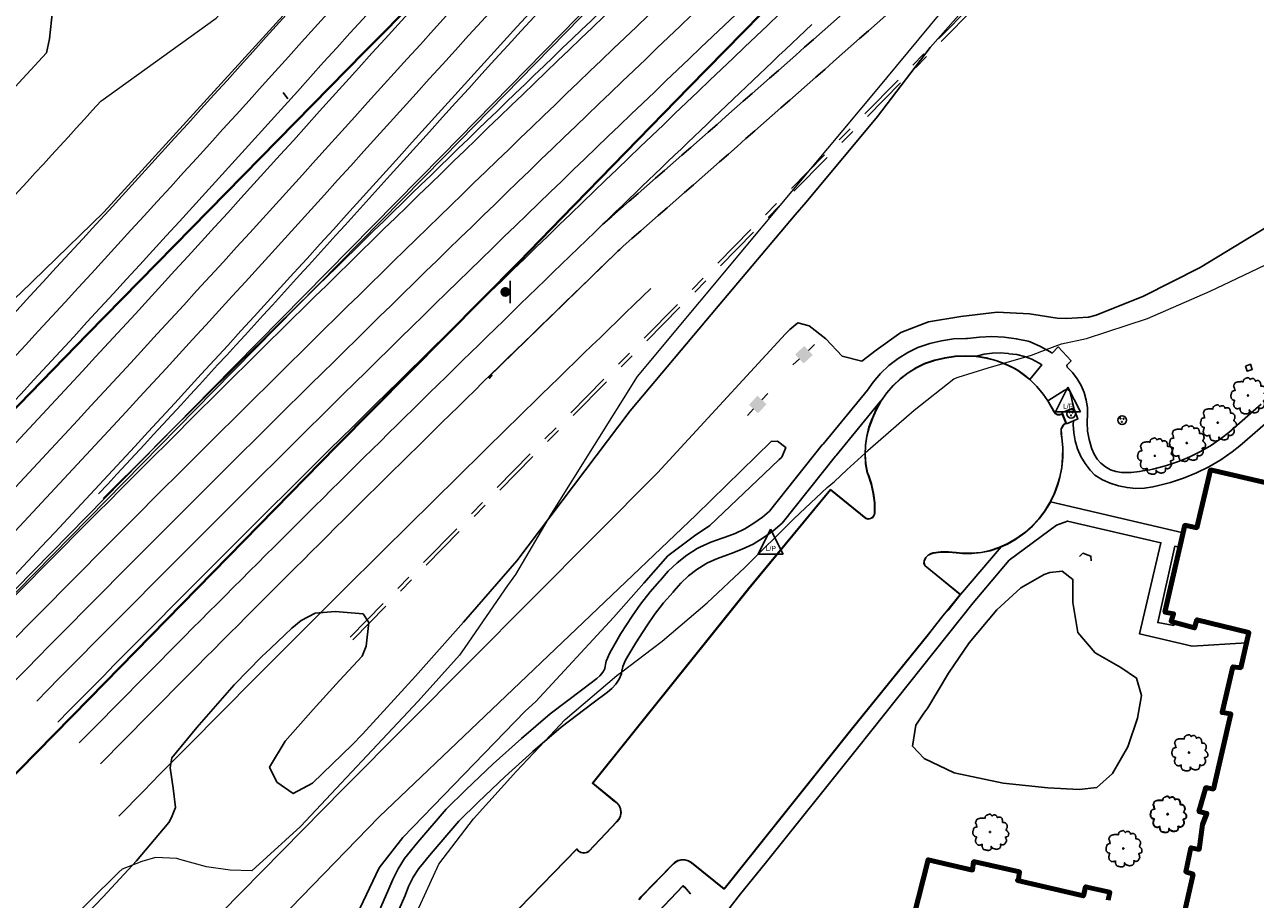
# Model space of a CAD drawing. Extents: x 817093 to 1967201, y 332401 to 800054.
# Tile 3 of 256: x 1960295 to 1960791, y 796714 to 797066. Entities that reach past the tile are written whole.
import ezdxf
from ezdxf.enums import TextEntityAlignment as Align

# ---------------------------------------------------------------- set-up
doc = ezdxf.new("R2010")
doc.units = 0
doc.header["$MEASUREMENT"] = 0
for name, pattern in [('DGN Style 3', [29.548174, 21.105839, -8.442336]), ('DGN Style 7', [42.211678, 18.995255, -8.442336, 6.331752, -8.442336]), ('TREE LINE', [22.253, -11.1265, -11.1265])]:
    doc.linetypes.add(name, pattern=pattern)
doc.layers.get('0').update_dxf_attribs({"lineweight": 120})
for name, color, linetype, lineweight in [('RD_DTM_Obscure', 171, 'Continuous', 0), ('RD_EX_Bldg', 40, 'Continuous', 80), ('RD_EX_BldgApp', 40, 'Continuous', 30), ('RD_EX_Conc', 11, 'Continuous', 30), ('RD_EX_DR_Inlet', 141, 'Continuous', 30), ('RD_EX_Road', 8, 'Continuous', 40), ('RD_EX_UT', 12, 'Continuous', 30), ('RD_EX_VEG', 102, 'Continuous', 30), ('RD_PD_Clearing_Grubbing', 113, 'CLEARGRUB', 13), ('RD_PD_Final_LnLine', 113, 'DGN Style 3', 80), ('RD_PD_Final_TrvlWay', 113, 'Continuous', 80), ('RD_PD_GR', 9, 'Continuous', 30), ('RD_PD_MedBWall', 51, 'Continuous', 13), ('RD_PD_PaveShd', 251, 'Continuous', 53), ('RD_PD_WallFill', 81, 'Continuous', 30)]:
    doc.layers.add(name, color=color, linetype=linetype, lineweight=lineweight)
doc.styles.add('Style-arial', font='arial.shx')
doc.styles.add('Style-font023', font='font023.shx')
doc.linetypes.add('CLEARGRUB', pattern='A,30,-7.5,["C/G",Style-arial,S=5,R=0,X=-5.93628,Y=-2.375651],-7.5,30', length=75)

# ---------------------------------------------------------------- blocks, each defined once
blk = doc.blocks.new('T1')
at = {"layer": 'RD_EX_VEG', "color": 102, "lineweight": 30}
for centre, radius in [((0, 0), 0.25), ((-0.01, -0.02), 0.0001)]:
    blk.add_circle(centre, radius, dxfattribs=at)
blk.add_open_spline([(0.13, 7.17), (0.03, 7.2), (-0.07, 7.21), (-0.17, 7.19), (-0.28, 7.17), (-0.39, 7.13), (-0.49, 7.09), (-0.58, 7.06), (-0.66, 7.02), (-0.74, 6.99), (-0.82, 6.96), (-0.89, 6.94), (-0.97, 6.92), (-1.04, 6.89), (-1.12, 6.85), (-1.19, 6.82), (-1.3, 6.77), (-1.39, 6.71), (-1.49, 6.64), (-1.58, 6.59), (-1.65, 6.52), (-1.72, 6.44), (-1.78, 6.37), (-1.82, 6.28), (-1.84, 6.19), (-1.86, 6.12), (-1.88, 6.04), (-1.89, 5.97), (-1.91, 5.88), (-1.93, 5.78), (-1.94, 5.69), (-1.95, 5.64), (-1.89, 5.57), (-1.94, 5.52), (-1.98, 5.48), (-2.03, 5.49), (-2.07, 5.49), (-2.12, 5.5), (-2.17, 5.51), (-2.22, 5.52), (-2.3, 5.54), (-2.38, 5.59), (-2.47, 5.59), (-2.55, 5.59), (-2.63, 5.59), (-2.72, 5.59), (-2.8, 5.59), (-2.88, 5.59), (-2.97, 5.59), (-3.08, 5.59), (-3.2, 5.57), (-3.32, 5.57), (-3.43, 5.56), (-3.55, 5.58), (-3.67, 5.57), (-3.76, 5.56), (-3.85, 5.53), (-3.94, 5.52), (-4.05, 5.5), (-4.16, 5.49), (-4.27, 5.47), (-4.39, 5.44), (-4.52, 5.39), (-4.64, 5.34), (-4.76, 5.3), (-4.87, 5.26), (-4.99, 5.22), (-5.11, 5.17), (-5.21, 5.08), (-5.29, 4.97), (-5.4, 4.82), (-5.47, 4.66), (-5.54, 4.49), (-5.59, 4.38), (-5.62, 4.26), (-5.67, 4.14), (-5.7, 4.06), (-5.81, 3.98), (-5.82, 3.89), (-5.82, 3.75), (-5.73, 3.59), (-5.67, 3.44), (-5.61, 3.32), (-5.52, 3.22), (-5.49, 3.09), (-5.48, 3.03), (-5.48, 2.96), (-5.47, 2.89), (-5.44, 2.75), (-5.43, 2.61), (-5.39, 2.47), (-5.37, 2.39), (-5.33, 2.32), (-5.29, 2.24), (-5.26, 2.17), (-5.12, 2.1), (-5.17, 2.04), (-5.18, 2.03), (-5.21, 2.02), (-5.24, 2.02), (-5.37, 2), (-5.49, 2), (-5.62, 1.97), (-5.72, 1.94), (-5.82, 1.91), (-5.92, 1.87), (-6.07, 1.81), (-6.2, 1.73), (-6.34, 1.64), (-6.43, 1.59), (-6.51, 1.52), (-6.57, 1.42), (-6.62, 1.32), (-6.65, 1.21), (-6.67, 1.09), (-6.69, 0.98), (-6.66, 0.86), (-6.69, 0.74), (-6.71, 0.67), (-6.77, 0.62), (-6.79, 0.55), (-6.82, 0.45), (-6.84, 0.36), (-6.86, 0.27), (-6.87, 0.25), (-6.88, 0.22), (-6.89, 0.2), (-6.92, 0.09), (-6.94, -0.02), (-6.94, -0.13), (-6.93, -0.28), (-6.86, -0.43), (-6.84, -0.58), (-6.82, -0.69), (-6.85, -0.81), (-6.81, -0.93), (-6.79, -1.01), (-6.74, -1.09), (-6.69, -1.15), (-6.64, -1.22), (-6.59, -1.27), (-6.54, -1.33), (-6.48, -1.41), (-6.44, -1.5), (-6.37, -1.58), (-6.26, -1.69), (-6.11, -1.75), (-5.97, -1.8), (-5.86, -1.84), (-5.75, -1.87), (-5.64, -1.9), (-5.58, -1.92), (-5.49, -1.88), (-5.44, -1.93), (-5.3, -2.06), (-5.59, -2.25), (-5.62, -2.43), (-5.63, -2.54), (-5.64, -2.66), (-5.67, -2.78), (-5.69, -2.91), (-5.77, -3.04), (-5.79, -3.18), (-5.79, -3.2), (-5.79, -3.23), (-5.79, -3.25), (-5.8, -3.41), (-5.85, -3.57), (-5.84, -3.73), (-5.83, -3.85), (-5.73, -3.94), (-5.69, -4.05), (-5.65, -4.17), (-5.68, -4.32), (-5.62, -4.43), (-5.57, -4.51), (-5.5, -4.58), (-5.44, -4.65), (-5.35, -4.76), (-5.26, -4.86), (-5.17, -4.95), (-5.07, -5.05), (-4.97, -5.12), (-4.84, -5.18), (-4.68, -5.26), (-4.51, -5.29), (-4.34, -5.3), (-4.21, -5.31), (-4.07, -5.32), (-3.94, -5.28), (-3.75, -5.22), (-3.56, -5.16), (-3.37, -5.1), (-3.28, -5.08), (-3.2, -5.02), (-3.12, -5.03), (-3.06, -5.03), (-3.14, -5.14), (-3.14, -5.2), (-3.13, -5.33), (-3.12, -5.45), (-3.12, -5.58), (-3.11, -5.72), (-3.14, -5.86), (-3.12, -6), (-3.09, -6.12), (-3.01, -6.22), (-2.97, -6.33), (-2.93, -6.42), (-2.9, -6.51), (-2.87, -6.6), (-2.83, -6.69), (-2.78, -6.77), (-2.72, -6.85), (-2.63, -6.96), (-2.52, -7.04), (-2.39, -7.08), (-2.26, -7.12), (-2.12, -7.11), (-1.99, -7.15), (-1.85, -7.19), (-1.71, -7.27), (-1.57, -7.3), (-1.42, -7.34), (-1.27, -7.36), (-1.12, -7.38), (-0.95, -7.4), (-0.78, -7.41), (-0.62, -7.4), (-0.41, -7.39), (-0.22, -7.32), (-0.02, -7.25), (0.08, -7.22), (0.19, -7.21), (0.26, -7.13), (0.3, -7.07), (0.32, -7.01), (0.36, -6.95), (0.43, -6.83), (0.5, -6.71), (0.56, -6.58), (0.59, -6.51), (0.51, -6.43), (0.51, -6.35), (0.49, -6.16), (0.45, -5.78), (0.53, -5.75), (0.56, -5.74), (0.6, -5.87), (0.63, -5.93), (0.69, -6.04), (0.72, -6.17), (0.81, -6.28), (0.93, -6.44), (1.13, -6.49), (1.31, -6.58), (1.44, -6.64), (1.57, -6.7), (1.71, -6.75), (1.86, -6.81), (2.02, -6.85), (2.18, -6.9), (2.28, -6.93), (2.38, -6.98), (2.48, -6.98), (2.64, -6.98), (2.8, -6.93), (2.96, -6.9), (3.08, -6.88), (3.21, -6.85), (3.33, -6.83), (3.46, -6.8), (3.58, -6.76), (3.71, -6.7), (3.83, -6.64), (3.92, -6.53), (4.01, -6.43), (4.08, -6.34), (4.16, -6.26), (4.18, -6.15), (4.2, -6.06), (4.21, -5.97), (4.23, -5.88), (4.25, -5.75), (4.28, -5.63), (4.31, -5.5), (4.32, -5.44), (4.35, -5.39), (4.36, -5.33), (4.36, -5.27), (4.3, -5.21), (4.28, -5.15), (4.25, -5.07), (4.16, -4.92), (4.23, -4.9), (4.25, -4.9), (4.28, -4.92), (4.31, -4.93), (4.36, -4.94), (4.42, -4.96), (4.48, -4.98), (4.58, -5.01), (4.66, -5.06), (4.75, -5.1), (4.83, -5.13), (4.9, -5.16), (4.98, -5.18), (5.08, -5.2), (5.2, -5.18), (5.3, -5.15), (5.4, -5.13), (5.49, -5.09), (5.58, -5.05), (5.74, -4.98), (5.91, -4.92), (6.03, -4.78), (6.15, -4.63), (6.21, -4.46), (6.3, -4.3), (6.39, -4.17), (6.49, -4.06), (6.58, -3.9), (6.64, -3.8), (6.66, -3.69), (6.65, -3.58), (6.65, -3.5), (6.62, -3.43), (6.6, -3.35), (6.58, -3.19), (6.63, -3.02), (6.58, -2.85), (6.55, -2.75), (6.42, -2.7), (6.38, -2.6), (6.36, -2.56), (6.34, -2.52), (6.33, -2.48), (6.28, -2.35), (6.19, -2.21), (6.23, -2.08), (6.24, -2.05), (6.27, -2.04), (6.3, -2.03), (6.4, -2), (6.49, -2.01), (6.58, -1.98), (6.7, -1.94), (6.83, -1.9), (6.95, -1.85), (7.05, -1.82), (7.14, -1.78), (7.23, -1.73), (7.31, -1.69), (7.39, -1.64), (7.45, -1.55), (7.51, -1.48), (7.53, -1.41), (7.53, -1.33), (7.53, -1.2), (7.5, -1.06), (7.5, -0.93), (7.51, -0.8), (7.59, -0.66), (7.55, -0.53), (7.54, -0.47), (7.51, -0.43), (7.48, -0.38), (7.45, -0.33), (7.41, -0.28), (7.38, -0.23), (7.34, -0.17), (7.34, -0.09), (7.3, -0.03), (7.26, 0.03), (7.2, 0.06), (7.15, 0.12), (7.12, 0.17), (7.09, 0.23), (7.05, 0.27), (7.02, 0.31), (6.99, 0.34), (6.95, 0.37), (6.91, 0.42), (6.87, 0.47), (6.83, 0.52), (6.78, 0.57), (6.71, 0.61), (6.65, 0.65), (6.61, 0.67), (6.55, 0.66), (6.5, 0.7), (6.46, 0.73), (6.43, 0.8), (6.45, 0.84), (6.49, 0.91), (6.56, 0.97), (6.6, 1.04), (6.62, 1.08), (6.64, 1.11), (6.65, 1.14), (6.68, 1.22), (6.66, 1.3), (6.68, 1.37), (6.72, 1.5), (6.87, 1.58), (6.9, 1.72), (6.94, 1.85), (6.97, 1.99), (6.95, 2.12), (6.94, 2.26), (6.92, 2.4), (6.9, 2.54), (6.89, 2.64), (6.88, 2.73), (6.85, 2.82), (6.83, 2.92), (6.77, 3.01), (6.7, 3.09), (6.64, 3.18), (6.57, 3.26), (6.5, 3.34), (6.46, 3.4), (6.43, 3.46), (6.38, 3.52), (6.33, 3.57), (6.27, 3.61), (6.2, 3.64), (6.1, 3.7), (5.99, 3.74), (5.88, 3.77), (5.8, 3.79), (5.71, 3.81), (5.63, 3.82), (5.51, 3.83), (5.4, 3.81), (5.28, 3.82), (5.21, 3.82), (5.14, 3.82), (5.08, 3.87), (5.06, 3.88), (5.1, 3.9), (5.1, 3.92), (5.1, 3.97), (5.1, 4.02), (5.1, 4.07), (5.1, 4.16), (5.1, 4.25), (5.1, 4.34), (5.1, 4.5), (5.06, 4.64), (5.03, 4.79), (4.99, 4.96), (4.92, 5.12), (4.88, 5.29), (4.88, 5.3), (4.88, 5.31), (4.88, 5.32), (4.87, 5.41), (4.84, 5.49), (4.78, 5.57), (4.71, 5.65), (4.64, 5.72), (4.56, 5.77), (4.5, 5.8), (4.44, 5.83), (4.38, 5.87), (4.31, 5.91), (4.26, 5.96), (4.18, 5.99), (4.1, 6.03), (4.01, 6.02), (3.93, 6.02), (3.83, 6.02), (3.73, 6.02), (3.63, 6.02), (3.54, 6.01), (3.45, 6), (3.36, 5.97), (3.28, 5.94), (3.22, 5.9), (3.16, 5.87), (3.09, 5.83), (3.03, 5.71), (2.98, 5.74), (2.94, 5.77), (2.92, 5.84), (2.91, 5.89), (2.87, 5.99), (2.84, 6.09), (2.81, 6.19), (2.79, 6.24), (2.77, 6.29), (2.76, 6.34), (2.73, 6.42), (2.66, 6.46), (2.61, 6.52), (2.53, 6.59), (2.47, 6.66), (2.38, 6.72), (2.24, 6.81), (2.08, 6.83), (1.93, 6.84), (1.73, 6.86), (1.51, 6.85), (1.31, 6.77), (1.19, 6.72), (1.1, 6.64), (1.01, 6.57), (0.95, 6.52), (0.9, 6.39), (0.86, 6.39), (0.83, 6.39), (0.83, 6.48), (0.81, 6.52), (0.75, 6.59), (0.66, 6.64), (0.61, 6.72), (0.57, 6.77), (0.56, 6.85), (0.51, 6.89), (0.45, 6.94), (0.39, 6.98), (0.33, 7.02), (0.28, 7.05), (0.23, 7.09), (0.18, 7.12), (0.15, 7.14), (0.12, 7.15), (0.08, 7.17)], degree=3, knots=[0, 0, 0, 0, 0.004602, 0.004602, 0.004602, 0.0098, 0.0098, 0.0098, 0.013917, 0.013917, 0.013917, 0.017544, 0.017544, 0.017544, 0.021308, 0.021308, 0.021308, 0.026617, 0.026617, 0.026617, 0.031221, 0.031221, 0.031221, 0.035494, 0.035494, 0.035494, 0.039018, 0.039018, 0.039018, 0.04329, 0.04329, 0.04329, 0.045967, 0.045967, 0.045967, 0.047915, 0.047915, 0.047915, 0.050241, 0.050241, 0.050241, 0.054231, 0.054231, 0.054231, 0.058053, 0.058053, 0.058053, 0.061876, 0.061876, 0.061876, 0.06724, 0.06724, 0.06724, 0.072591, 0.072591, 0.072591, 0.076864, 0.076864, 0.076864, 0.081892, 0.081892, 0.081892, 0.087935, 0.087935, 0.087935, 0.093617, 0.093617, 0.093617, 0.099587, 0.099587, 0.099587, 0.107793, 0.107793, 0.107793, 0.113475, 0.113475, 0.113475, 0.117933, 0.117933, 0.117933, 0.125184, 0.125184, 0.125184, 0.131168, 0.131168, 0.131168, 0.13425, 0.13425, 0.13425, 0.140847, 0.140847, 0.140847, 0.144612, 0.144612, 0.144612, 0.148218, 0.148218, 0.148218, 0.149426, 0.149426, 0.149426, 0.155211, 0.155211, 0.155211, 0.160045, 0.160045, 0.160045, 0.167398, 0.167398, 0.167398, 0.172263, 0.172263, 0.172263, 0.177462, 0.177462, 0.177462, 0.182827, 0.182827, 0.182827, 0.186244, 0.186244, 0.186244, 0.190603, 0.190603, 0.190603, 0.191812, 0.191812, 0.191812, 0.196839, 0.196839, 0.196839, 0.203887, 0.203887, 0.203887, 0.209251, 0.209251, 0.209251, 0.213186, 0.213186, 0.213186, 0.216709, 0.216709, 0.216709, 0.221375, 0.221375, 0.221375, 0.228392, 0.228392, 0.228392, 0.23359, 0.23359, 0.23359, 0.236672, 0.236672, 0.236672, 0.244771, 0.244771, 0.244771, 0.250176, 0.250176, 0.250176, 0.256583, 0.256583, 0.256583, 0.257729, 0.257729, 0.257729, 0.265032, 0.265032, 0.265032, 0.270505, 0.270505, 0.270505, 0.27635, 0.27635, 0.27635, 0.280708, 0.280708, 0.280708, 0.286931, 0.286931, 0.286931, 0.292974, 0.292974, 0.292974, 0.300854, 0.300854, 0.300854, 0.306982, 0.306982, 0.306982, 0.316171, 0.316171, 0.316171, 0.32016, 0.32016, 0.32016, 0.322863, 0.322863, 0.322863, 0.32861, 0.32861, 0.32861, 0.335107, 0.335107, 0.335107, 0.340579, 0.340579, 0.340579, 0.345053, 0.345053, 0.345053, 0.349511, 0.349511, 0.349511, 0.355554, 0.355554, 0.355554, 0.361775, 0.361775, 0.361775, 0.368666, 0.368666, 0.368666, 0.375641, 0.375641, 0.375641, 0.383294, 0.383294, 0.383294, 0.39275, 0.39275, 0.39275, 0.397368, 0.397368, 0.397368, 0.40045, 0.40045, 0.40045, 0.406947, 0.406947, 0.406947, 0.410472, 0.410472, 0.410472, 0.419653, 0.419653, 0.419653, 0.422735, 0.422735, 0.422735, 0.428718, 0.428718, 0.428718, 0.437632, 0.437632, 0.437632, 0.444307, 0.444307, 0.444307, 0.451922, 0.451922, 0.451922, 0.456651, 0.456651, 0.456651, 0.464002, 0.464002, 0.464002, 0.46985, 0.46985, 0.46985, 0.475892, 0.475892, 0.475892, 0.482114, 0.482114, 0.482114, 0.487098, 0.487098, 0.487098, 0.491371, 0.491371, 0.491371, 0.497217, 0.497217, 0.497217, 0.5, 0.5, 0.5, 0.504396, 0.504396, 0.504396, 0.510281, 0.510281, 0.510281, 0.512105, 0.512105, 0.512105, 0.516306, 0.516306, 0.516306, 0.52328, 0.52328, 0.52328, 0.528756, 0.528756, 0.528756, 0.53628, 0.53628, 0.53628, 0.543035, 0.543035, 0.543035, 0.555209, 0.555209, 0.555209, 0.56788, 0.56788, 0.56788, 0.579085, 0.579085, 0.579085, 0.586784, 0.586784, 0.586784, 0.592106, 0.592106, 0.592106, 0.603662, 0.603662, 0.603662, 0.611054, 0.611054, 0.611054, 0.614161, 0.614161, 0.614161, 0.623679, 0.623679, 0.623679, 0.625761, 0.625761, 0.625761, 0.632213, 0.632213, 0.632213, 0.641338, 0.641338, 0.641338, 0.648312, 0.648312, 0.648312, 0.654893, 0.654893, 0.654893, 0.660368, 0.660368, 0.660368, 0.669619, 0.669619, 0.669619, 0.678925, 0.678925, 0.678925, 0.682797, 0.682797, 0.682797, 0.686957, 0.686957, 0.686957, 0.69189, 0.69189, 0.69189, 0.696786, 0.696786, 0.696786, 0.700948, 0.700948, 0.700948, 0.704213, 0.704213, 0.704213, 0.708721, 0.708721, 0.708721, 0.713685, 0.713685, 0.713685, 0.717335, 0.717335, 0.717335, 0.720985, 0.720985, 0.720985, 0.726756, 0.726756, 0.726756, 0.729337, 0.729337, 0.729337, 0.734563, 0.734563, 0.734563, 0.744169, 0.744169, 0.744169, 0.753475, 0.753475, 0.753475, 0.763354, 0.763354, 0.763354, 0.769808, 0.769808, 0.769808, 0.777039, 0.777039, 0.777039, 0.784429, 0.784429, 0.784429, 0.789394, 0.789394, 0.789394, 0.794359, 0.794359, 0.794359, 0.802397, 0.802397, 0.802397, 0.808283, 0.808283, 0.808283, 0.816362, 0.816362, 0.816362, 0.821122, 0.821122, 0.821122, 0.822413, 0.822413, 0.822413, 0.825875, 0.825875, 0.825875, 0.832224, 0.832224, 0.832224, 0.842755, 0.842755, 0.842755, 0.854807, 0.854807, 0.854807, 0.855384, 0.855384, 0.855384, 0.861599, 0.861599, 0.861599, 0.868548, 0.868548, 0.868548, 0.8732, 0.8732, 0.8732, 0.878646, 0.878646, 0.878646, 0.884446, 0.884446, 0.884446, 0.891371, 0.891371, 0.891371, 0.897824, 0.897824, 0.897824, 0.902987, 0.902987, 0.902987, 0.907951, 0.907951, 0.907951, 0.911823, 0.911823, 0.911823, 0.919124, 0.919124, 0.919124, 0.922773, 0.922773, 0.922773, 0.928094, 0.928094, 0.928094, 0.935042, 0.935042, 0.935042, 0.945826, 0.945826, 0.945826, 0.960357, 0.960357, 0.960357, 0.968681, 0.968681, 0.968681, 0.974002, 0.974002, 0.974002, 0.977108, 0.977108, 0.977108, 0.983639, 0.983639, 0.983639, 0.988292, 0.988292, 0.988292, 0.993257, 0.993257, 0.993257, 0.997418, 0.997418, 0.997418, 1, 1, 1, 1], dxfattribs=at)
blk = doc.blocks.new('MH_1')
at = {"layer": 'RD_EX_DR_Inlet', "color": 141, "lineweight": 30}
for centre, radius in [((0, 0), 1.75), ((-0.66, 0.63), 0.175), ((0.56, 0.56), 0.175), ((-0.09, -0.66), 0.175)]:
    blk.add_circle(centre, radius, dxfattribs=at)
blk = doc.blocks.new('LP')
at = {"layer": 'RD_EX_UT', "color": 12, "lineweight": 30}
for p, q in [((-5, -3.72), (0, 6.28)), ((0, 6.28), (5, -3.72)), ((-5, -3.72), (5, -3.72))]:
    blk.add_line(p, q, dxfattribs=at)
at = {"layer": 'RD_EX_UT', "color": 12, "lineweight": 30, "style": 'Style-font023'}
blk.add_text('L/P', height=2, dxfattribs=at).set_placement((0.07, -2.44), align=Align.CENTER)
blk = doc.blocks.new('PP')
at = {"layer": 'RD_EX_UT', "color": 12, "lineweight": 30}
for p, q in [((-5.94, -0.05), (-2.47, -0.05)), ((2.42, -0.05), (6.06, -0.05))]:
    blk.add_line(p, q, dxfattribs=at)
at = {"layer": 'RD_EX_UT', "color": 12, "lineweight": 30, "extrusion": (0, 0, -1)}
blk.add_solid([(-2.49, 2.51), (2.51, 2.51), (-2.49, -2.49), (2.51, -2.49)], dxfattribs=at)
blk = doc.blocks.new('CULVR')
at = {"color": 141, "linetype": 'Continuous', "lineweight": 30, "flags": 128}
blk.add_lwpolyline([(0.67, 1), (0, 0.67), (0, -0.67), (0.67, -1)], dxfattribs=at)
blk = doc.blocks.new('SIGN')
at = {"layer": 'RD_EX_BldgApp', "lineweight": 30}
h = blk.add_hatch(color=40, dxfattribs=at)
edge = h.paths.add_edge_path()
edge.add_arc((0, 0), 2, 0, 360)
at = {"layer": 'RD_EX_BldgApp', "color": 40, "lineweight": 30}
blk.add_line((-4.52, -2.02), (4.48, -2.02), dxfattribs=at)
blk = doc.blocks.new('Guardrail_MT3_Leading')
at = {"layer": 'RD_PD_GR', "linetype": 'Continuous'}
blk.add_line((0, 0), (71.97, 2), dxfattribs=at)
blk.add_solid([(69.95, 2.69), (69.97, 1.94), (71.94, 3), (71.97, 2)], dxfattribs=at)

msp = doc.modelspace()

# ---------------------------------------------------------------- linework, layer by layer
at = {"layer": 'RD_DTM_Obscure', "color": 171, "linetype": 'Continuous', "lineweight": 0, "flags": 128}
for points in [[(1961054.33, 797265.448), (1961032.826, 797289.241), (1961006.968, 797309.608), (1960980.788, 797325.069), (1960968.337, 797332.391), (1960962.337, 797334.468), (1960955.891, 797332.587), (1960951.66, 797331.352), (1960926.59, 797309.826), (1960892.359, 797273.873), (1960884.396, 797265.332), (1960858.009, 797244.469), (1960791.301, 797189.846), (1960744.015, 797150.408), (1960708.897, 797117.12), (1960686.91, 797096.551), (1960668.258, 797076.256), (1960637.622, 797039.234), (1960592.395, 796985.149), (1960541.766, 796924.618)], [(1960453.334, 796709.181), (1960462.021, 796728.282), (1960475.976, 796746.59), (1960493.267, 796765.7), (1960504.658, 796777.759), (1960512.871, 796786.454), (1960533.69, 796804.243), (1960535.608, 796805.704), (1960547.948, 796815.102), (1960551.844, 796818.069), (1960569.971, 796833.525), (1960585.141, 796847.64), (1960604.952, 796867.442), (1960618.24, 796879.921), (1960621.219, 796882.286), (1960626.25, 796886.954), (1960633.537, 796893.703), (1960633.641, 796893.799), (1960635.72, 796895.724), (1960653.248, 796910.971), (1960669.32, 796923.615), (1960670.989, 796924.263), (1960683.106, 796928.112), (1960689.188, 796929.848), (1960689.351, 796929.895), (1960698.219, 796932.426), (1960700.562, 796933.095), (1960706.493, 796935.377), (1960712.639, 796937.742), (1960722.647, 796939.852), (1960747.264, 796947.875), (1960772.493, 796958.852), (1960783.175, 796963.954), (1960803.184, 796973.511)], [(1960541.766, 796924.618), (1960507.23, 796869.297), (1960492.787, 796844.816), (1960489.586, 796840.381), (1960472.416, 796815.489), (1960470.247, 796812.423), (1960453.656, 796793.872), (1960406.336, 796743.377), (1960386.746, 796725.567), (1960378.048, 796725.868), (1960368.477, 796727.169), (1960357.75, 796730.2), (1960356.613, 796730.521), (1960347.978, 796730.931), (1960342.449, 796729.326), (1960334.588, 796726.272), (1960333.16, 796725.095), (1960296.895, 796689.087)]]:
    msp.add_lwpolyline(points, dxfattribs=at)
at = {"layer": 'RD_EX_Bldg', "color": 40, "linetype": 'Continuous', "lineweight": 80, "flags": 128}
for points in [[(1960800.921, 796880.411), (1960772.502, 796886.952), (1960767.002, 796863.705), (1960762.234, 796864.671), (1960754.192, 796829.668), (1960757.728, 796829.078), (1960756.703, 796825.973), (1960766.147, 796823.387), (1960767.117, 796826.658), (1960788.055, 796821.47), (1960784.74, 796807.327), (1960781.621, 796807.738), (1960777.262, 796789.288), (1960780.766, 796788.768), (1960773.74, 796758.48), (1960770.638, 796759.107), (1960767.922, 796749.426), (1960771.141, 796748.691), (1960769.329, 796744.222), (1960768.039, 796734.228), (1960764.687, 796734.873), (1960762.587, 796725.23), (1960765.555, 796724.279), (1960761.606, 796706.611)], [(1960731.426, 796713.754), (1960732.117, 796716.966), (1960722.306, 796719.21), (1960721.407, 796715.521), (1960694.879, 796721.714), (1960695.28, 796722.236), (1960695.761, 796725.153), (1960677.234, 796729.29), (1960676.796, 796725.913), (1960658.918, 796730.034), (1960653.056, 796706.819)]]:
    msp.add_lwpolyline(points, dxfattribs=at)
at = {"layer": 'RD_EX_BldgApp', "color": 40, "linetype": 'Continuous', "lineweight": 30}
msp.add_line((1960401.228, 797036.325), (1960399.374, 797038.827), dxfattribs=at)
at = {"layer": 'RD_EX_BldgApp', "color": 40, "linetype": 'Continuous', "lineweight": 30, "flags": 128}
for points in [[(1960862.082, 797419.302), (1960841.317, 797398.038), (1960659.954, 797213.827), (1960524.635, 797076.162), (1960463.271, 797013.513), (1960370.583, 796919.421), (1960255.507, 796802.293), (1960148.911, 796693.85)], [(1960863.125, 797418.935), (1960842.031, 797397.338), (1960660.667, 797213.125), (1960525.349, 797075.461), (1960463.985, 797012.813), (1960371.296, 796918.72), (1960256.221, 796801.592), (1960149.624, 796693.149)]]:
    msp.add_lwpolyline(points, dxfattribs=at)
at = {"layer": 'RD_EX_Conc', "color": 11, "linetype": 'Continuous', "lineweight": 30}
for p, q in [((1960761.546, 796861.677), (1960708.194, 796874.125)), ((1960672.014, 796836.792), (1960688.378, 796856.023)), ((1960664.841, 796828.182), (1960660.597, 796822.791))]:
    msp.add_line(p, q, dxfattribs=at)
at = {"layer": 'RD_EX_Conc', "color": 11, "linetype": 'Continuous', "lineweight": 30, "flags": 128}
for points in [[(1960793.015, 796913.381), (1960779.886, 796902.038), (1960777.115, 796899.871), (1960772.908, 796896.97), (1960768.538, 796894.393), (1960763.996, 796892.133), (1960759.306, 796890.199), (1960754.49, 796888.603), (1960749.412, 796887.31), (1960748.119, 796887.012), (1960745.354, 796886.617), (1960743.944, 796886.32), (1960740.62, 796885.906), (1960737.271, 796885.886), (1960736.806, 796885.915), (1960734.521, 796886.291), (1960732.334, 796887.05), (1960730.306, 796888.168), (1960728.498, 796889.613), (1960726.961, 796891.344), (1960725.739, 796893.311), (1960724.868, 796895.456), (1960724.738, 796895.813), (1960723.742, 796899.17), (1960723.131, 796902.617), (1960722.911, 796906.111), (1960723.085, 796909.608), (1960723.003, 796912.016), (1960722.549, 796915.096), (1960721.709, 796918.093), (1960720.497, 796920.961), (1960718.932, 796923.652), (1960717.04, 796926.124), (1960714.85, 796928.337), (1960714.683, 796929.183), (1960716.487, 796930.907), (1960711.319, 796936.476), (1960708.838, 796934.007), (1960708.094, 796934.477), (1960704.164, 796936.686), (1960700.056, 796938.542), (1960699.188, 796938.765), (1960694.366, 796939.767), (1960689.48, 796940.379), (1960684.561, 796940.598), (1960679.64, 796940.423), (1960674.748, 796939.854), (1960674.11, 796939.883), (1960669.2, 796939.654), (1960664.333, 796938.971), (1960659.549, 796937.84), (1960654.754, 796936.225), (1960650.782, 796934.266), (1960646.849, 796931.831), (1960643.17, 796929.004), (1960639.793, 796925.822), (1960636.753, 796922.317), (1960634.487, 796919.104), (1960616.643, 796897.365), (1960616.327, 796897.034), (1960595.126, 796870.392), (1960592.202, 796867.921), (1960588.757, 796865.463), (1960585.122, 796863.297), (1960581.321, 796861.435), (1960577.289, 796859.856), (1960575.988, 796859.426), (1960571.493, 796857.861), (1960567.039, 796855.846), (1960565.93, 796855.272), (1960561.794, 796852.618), (1960557.922, 796849.594), (1960554.346, 796846.225), (1960551.193, 796842.648), (1960550.91, 796842.292), (1960546.994, 796837.913), (1960543.115, 796832.936), (1960539.841, 796828.112), (1960535.281, 796821.078), (1960532.388, 796816.194), (1960530.772, 796813.397), (1960529.409, 796809.948), (1960528.619, 796806.556), (1960528.659, 796806.827), (1960528.306, 796806.006), (1960527.642, 796804.971), (1960526.806, 796804.048), (1960525.552, 796803.045), (1960519.923, 796798.766), (1960506.856, 796788.841), (1960495.21, 796778.895), (1960483.911, 796768.719), (1960472.893, 796758.258), (1960464.981, 796750.4), (1960453.51, 796737.076), (1960448.243, 796730.621), (1960445.609, 796726.451), (1960443.429, 796722.146), (1960441.935, 796718.384), (1960423.296, 796675.95)], [(1960637.377, 796869.846), (1960637.309, 796873.701), (1960636.847, 796877.523), (1960635.998, 796881.279), (1960634.77, 796884.93), (1960634.415, 796885.798), (1960633.769, 796889.455), (1960633.516, 796893.154), (1960633.659, 796896.86), (1960634.195, 796900.529), (1960635.12, 796904.12), (1960636.421, 796907.589), (1960636.492, 796907.752), (1960638.07, 796911.352), (1960640.003, 796914.78), (1960642.271, 796917.996), (1960644.85, 796920.969), (1960647.714, 796923.668), (1960650.835, 796926.065), (1960654.181, 796928.138), (1960657.431, 796929.74), (1960661.476, 796931.102), (1960665.627, 796932.084), (1960669.851, 796932.677), (1960674.112, 796932.876), (1960678.375, 796932.679), (1960678.384, 796932.678), (1960682.32, 796932.064), (1960686.184, 796931.061), (1960689.931, 796929.681), (1960693.521, 796927.938), (1960695.026, 796927.07), (1960697.524, 796925.209), (1960699.878, 796923.355), (1960697.696, 796924.952), (1960694.976, 796926.984), (1960693.474, 796927.85), (1960689.891, 796929.589), (1960686.154, 796930.966), (1960682.299, 796931.966), (1960678.368, 796932.579), (1960678.364, 796932.58), (1960674.113, 796932.776), (1960669.861, 796932.577), (1960665.646, 796931.985), (1960661.503, 796931.006), (1960657.469, 796929.648), (1960654.229, 796928.05), (1960650.892, 796925.983), (1960647.779, 796923.591), (1960644.922, 796920.899), (1960642.35, 796917.934), (1960640.088, 796914.726), (1960638.159, 796911.307), (1960636.584, 796907.712), (1960636.513, 796907.552), (1960635.215, 796904.09), (1960634.294, 796900.509), (1960633.759, 796896.851), (1960633.616, 796893.156), (1960633.868, 796889.467), (1960634.512, 796885.826), (1960634.864, 796884.965), (1960636.095, 796881.306), (1960636.946, 796877.54), (1960637.408, 796873.708), (1960637.477, 796869.848), (1960637.479, 796869.682), (1960637.257, 796868.698), (1960636.662, 796867.872), (1960635.793, 796867.344), (1960634.786, 796867.197), (1960633.8, 796867.456), (1960619.618, 796878.89), (1960586.769, 796839.149), (1960523.919, 796760.868), (1960532.668, 796753.764), (1960533.681, 796753.027), (1960534.596, 796751.903), (1960535.169, 796750.571), (1960535.357, 796749.133), (1960535.144, 796747.698), (1960534.548, 796746.376), (1960533.62, 796745.276), (1960522.396, 796733.443), (1960521.51, 796732.949), (1960520.359, 796732.731), (1960519.202, 796732.916), (1960518.175, 796733.482), (1960517.483, 796734.267), (1960457.117, 796672.226)], [(1960678.384, 796932.678), (1960681.518, 796933.539), (1960684.733, 796934.013), (1960687.982, 796934.095), (1960691.217, 796933.783), (1960691.436, 796933.747), (1960694.615, 796933.375), (1960697.724, 796932.614), (1960700.717, 796931.477), (1960703.546, 796929.981), (1960704.712, 796929.226), (1960699.878, 796923.355)], [(1960699.878, 796923.355), (1960702.71, 796920.507), (1960705.249, 796917.394), (1960707.07, 796914.707)], [(1960707.07, 796914.707), (1960713.739, 796918.96), (1960714.455, 796919.269), (1960715.233, 796919.196), (1960715.88, 796918.76), (1960715.994, 796918.616), (1960717.535, 796911.901)], [(1960640.003, 796914.78), (1960639.945, 796914.719), (1960621.887, 796892.721), (1960621.608, 796892.428), (1960600.172, 796865.492), (1960596.501, 796862.389), (1960592.588, 796859.597), (1960588.459, 796857.136), (1960584.142, 796855.022), (1960579.666, 796853.269), (1960578.238, 796852.797), (1960574.092, 796851.354), (1960570.092, 796849.544), (1960569.436, 796849.205), (1960565.847, 796846.902), (1960562.486, 796844.276), (1960559.383, 796841.352), (1960556.562, 796838.153), (1960556.265, 796837.779), (1960552.37, 796833.423), (1960548.778, 796828.815), (1960545.674, 796824.242), (1960541.232, 796817.389), (1960538.43, 796812.659), (1960537.092, 796810.344), (1960536.109, 796807.856), (1960535.503, 796805.252), (1960535.452, 796804.906), (1960534.51, 796802.712), (1960533.22, 796800.703), (1960531.618, 796798.932), (1960529.856, 796797.524), (1960524.158, 796793.192), (1960511.249, 796783.388), (1960499.826, 796773.632), (1960488.664, 796763.579), (1960477.77, 796753.236), (1960470.108, 796745.626), (1960458.875, 796732.578), (1960453.935, 796726.525), (1960451.705, 796722.993), (1960449.818, 796719.267), (1960448.395, 796715.684), (1960429.59, 796672.874)], [(1960712.973, 796909.609), (1960712.818, 796909.508), (1960711.928, 796909.199), (1960710.989, 796909.276), (1960710.161, 796909.726), (1960709.589, 796910.468), (1960707.07, 796914.707), (1960709.5, 796910.419), (1960709.501, 796910.418), (1960710.095, 796909.648), (1960710.96, 796909.178), (1960711.941, 796909.097), (1960712.863, 796909.417), (1960712.905, 796909.445), (1960714.346, 796905.931), (1960713.326, 796904.992), (1960712.542, 796903.734), (1960712.425, 796903.456), (1960712.456, 796901.29), (1960712.685, 796899.926), (1960713.073, 796895.949), (1960713.067, 796891.954), (1960712.669, 796887.98), (1960711.882, 796884.064), (1960711.014, 796881.11), (1960709.657, 796877.39), (1960707.938, 796873.825), (1960705.874, 796870.448), (1960703.485, 796867.293), (1960700.794, 796864.39), (1960697.828, 796861.769), (1960694.615, 796859.455), (1960694.009, 796859.07), (1960690.789, 796857.206), (1960687.393, 796855.694), (1960683.857, 796854.549), (1960680.219, 796853.784), (1960676.521, 796853.408), (1960672.804, 796853.425), (1960670.262, 796853.664), (1960667.18, 796854.017), (1960664.071, 796853.975), (1960660.995, 796853.539), (1960660.128, 796853.344), (1960658.929, 796852.687), (1960657.97, 796851.71), (1960657.339, 796850.503), (1960657.27, 796850.291), (1960657.207, 796849.374), (1960657.544, 796848.516), (1960657.719, 796848.29), (1960671.873, 796836.777), (1960666.863, 796830.595), (1960664.841, 796828.182), (1960666.941, 796830.532), (1960672.014, 796836.792), (1960657.791, 796848.36), (1960657.632, 796848.566), (1960657.308, 796849.389), (1960657.369, 796850.272), (1960657.431, 796850.464), (1960658.052, 796851.65), (1960658.99, 796852.606), (1960660.164, 796853.249), (1960661.013, 796853.441), (1960664.079, 796853.875), (1960667.175, 796853.917), (1960670.252, 796853.564), (1960672.799, 796853.325), (1960676.526, 796853.308), (1960680.235, 796853.685), (1960683.883, 796854.452), (1960687.429, 796855.6), (1960688.378, 796856.023), (1960690.835, 796857.117), (1960694.061, 796858.984), (1960694.671, 796859.372), (1960697.891, 796861.691), (1960700.864, 796864.319), (1960703.561, 796867.228), (1960705.957, 796870.391), (1960708.026, 796873.777), (1960708.194, 796874.125), (1960709.749, 796877.351), (1960711.109, 796881.078), (1960711.979, 796884.04), (1960712.768, 796887.965), (1960713.167, 796891.949), (1960713.173, 796895.953), (1960712.784, 796899.939), (1960712.556, 796901.299), (1960712.525, 796903.437), (1960712.631, 796903.688), (1960713.404, 796904.928), (1960714.468, 796905.907)], [(1960717.454, 796906.768), (1960717.359, 796905.248), (1960717.545, 796901.919), (1960718.122, 796898.635), (1960719.084, 796895.443), (1960720.415, 796892.386), (1960722.098, 796889.508), (1960724.11, 796886.849), (1960726.054, 796884.79), (1960729.054, 796883.006), (1960732.236, 796881.573), (1960735.559, 796880.507), (1960738.981, 796879.823), (1960742.458, 796879.53), (1960745.946, 796879.631), (1960749.401, 796880.125), (1960751.06, 796880.506), (1960756.458, 796881.88), (1960761.744, 796883.633), (1960766.893, 796885.756), (1960771.879, 796888.237), (1960776.677, 796891.066), (1960781.262, 796894.228), (1960784.333, 796896.63), (1960797.651, 796908.136)], [(1960456.988, 796672.237), (1960517.487, 796734.415), (1960518.239, 796733.561), (1960519.235, 796733.012), (1960520.358, 796732.833), (1960521.475, 796733.044), (1960522.334, 796733.523), (1960533.546, 796745.342), (1960534.462, 796746.43), (1960535.047, 796747.726), (1960535.256, 796749.134), (1960535.072, 796750.544), (1960534.51, 796751.851), (1960533.612, 796752.954), (1960532.607, 796753.685), (1960523.779, 796760.853), (1960586.691, 796839.212), (1960619.603, 796879.03), (1960633.847, 796867.547), (1960634.791, 796867.299), (1960635.758, 796867.44), (1960636.593, 796867.947), (1960637.164, 796868.74), (1960637.379, 796869.693), (1960637.378, 796869.839), (1960637.377, 796869.842)], [(1960649.968, 796705.467), (1960646.609, 796706.079), (1960639.219, 796675.031), (1960633.819, 796650.955), (1960627.705, 796656.998), (1960615.988, 796669.317), (1960577.857, 796709.266), (1960583.401, 796716.351), (1960593.303, 796728.612), (1960630.556, 796775.001), (1960677.011, 796833.484), (1960691.536, 796850.62), (1960710.563, 796864.739), (1960715.073, 796866.336), (1960752.58, 796857.664), (1960743.966, 796821.03), (1960765.126, 796815.998), (1960787.108, 796817.429)], [(1960758.039, 796825.608), (1960757.822, 796824.391), (1960751.311, 796825.543), (1960758.163, 796856.253), (1960758.868, 796856.123), (1960760.219, 796855.902)], [(1960658.952, 796820.617), (1960660.597, 796822.791), (1960658.874, 796820.679), (1960628.115, 796782.659), (1960576.768, 796718.385), (1960563.697, 796728.888), (1960562.451, 796729.658), (1960561.037, 796730.068), (1960559.565, 796730.081), (1960558.143, 796729.699), (1960556.88, 796728.949), (1960556.335, 796728.451), (1960543.354, 796715.084), (1960542.511, 796714.031)], [(1960542.598, 796713.98), (1960543.429, 796715.018), (1960556.404, 796728.379), (1960556.94, 796728.868), (1960558.182, 796729.606), (1960559.577, 796729.981), (1960561.022, 796729.968), (1960562.41, 796729.566), (1960563.639, 796728.806), (1960576.784, 796718.245), (1960628.193, 796782.597), (1960658.952, 796820.617)], [(1960550.013, 796708.733), (1960560.365, 796719.5), (1960560.765, 796719.071), (1960563.257, 796716.39), (1960560.825, 796719.139), (1960560.37, 796719.654), (1960549.939, 796708.801)]]:
    msp.add_lwpolyline(points, dxfattribs=at)
at = {"layer": 'RD_EX_DR_Inlet', "color": 141, "linetype": 'Continuous', "lineweight": 30, "flags": 128}
for points in [[(1960786.598, 796928.759), (1960788.642, 796929.503), (1960789.396, 796927.432), (1960787.351, 796926.688), (1960786.598, 796928.759)], [(1960712.973, 796909.609), (1960714.632, 796905.569), (1960717.454, 796906.768), (1960719.18, 796907.503), (1960717.741, 796911.352), (1960717.535, 796911.901), (1960712.834, 796910.025), (1960712.973, 796909.609)]]:
    msp.add_lwpolyline(points, dxfattribs=at)
at = {"layer": 'RD_EX_Road', "linetype": 'Continuous', "lineweight": 40, "flags": 128}
for points in [[(1960808.46, 797438.336), (1960787.647, 797416.971), (1960732.05, 797360.374), (1960683.813, 797311.241), (1960633.932, 797260.75), (1960633.672, 797260.509), (1960578.409, 797204.056), (1960526.983, 797151.363), (1960476.018, 797099.649), (1960432.114, 797055.2), (1960320.636, 796941.538), (1960219.42, 796837.642), (1960113.036, 796729.714)], [(1960917.095, 797399.891), (1960906.835, 797389.42), (1960905.719, 797390.371), (1960872.354, 797356.275), (1960837.971, 797321.567), (1960837.949, 797321.663), (1960803.969, 797286.144), (1960769.737, 797251.077), (1960735.273, 797216.078), (1960700.935, 797181.161), (1960666.46, 797146.102), (1960614.414, 797093.687), (1960613.283, 797092.621), (1960562.806, 797040.961), (1960511.449, 796988.467), (1960494.179, 796970.623), (1960420.813, 796896.534), (1960321.228, 796794.867), (1960250.826, 796723.211), (1960182.628, 796654.954)]]:
    msp.add_lwpolyline(points, dxfattribs=at)
at = {"layer": 'RD_EX_VEG', "color": 102, "linetype": 'TREE LINE', "lineweight": 30, "ltscale": 0.5, "flags": 128}
for points in [[(1960224.334, 796611.591), (1960244.981, 796631.025), (1960276.799, 796662.321), (1960305.377, 796692.591), (1960311.306, 796698.879), (1960326.966, 796715.179), (1960340.342, 796729.646), (1960353.32, 796745.048), (1960354.467, 796747.087), (1960356.005, 796751.034), (1960355.026, 796758.891), (1960353.835, 796767.097), (1960354.485, 796771.02), (1960364.645, 796783.324), (1960379.614, 796800.465), (1960390.753, 796811.851), (1960394.208, 796815.134), (1960400.036, 796820.614), (1960402.787, 796823.202), (1960406.622, 796826.327), (1960412.209, 796829.263), (1960420.239, 796830.023), (1960431.483, 796829.004), (1960433.767, 796825.536), (1960432.738, 796815.957), (1960431.096, 796811.944), (1960421.99, 796802.271), (1960411.403, 796790.509), (1960400.19, 796777.845), (1960393.908, 796767.3), (1960396.807, 796761.33), (1960403.348, 796756.699), (1960411.182, 796760.82), (1960427.152, 796776.368), (1960431.303, 796780.62), (1960452.564, 796803.91), (1960471.894, 796825.748), (1960493.391, 796850.32), (1960539.003, 796910.689), (1960574.447, 796952.907), (1960605.347, 796989.608), (1960609.869, 796994.771), (1960638.554, 797029.2), (1960659.798, 797056.991), (1960685.436, 797086.287), (1960714.472, 797113.899), (1960720.472, 797119.466), (1960746.317, 797143.448), (1960775.428, 797169.109), (1960809.844, 797197.255), (1960818.296, 797204.297), (1960844.867, 797224.998), (1960874.738, 797248.509), (1960906.329, 797275.203), (1960935.539, 797302.141), (1960967.457, 797332.008), (1960995.918, 797359.503), (1961021.197, 797384.078), (1961040.213, 797401.607), (1961050.017, 797410.537), (1961055.912, 797418.394), (1961046.51, 797429.497), (1961035.544, 797439.949), (1961026.986, 797448.614), (1961026.285, 797455.106), (1961026.949, 797458.276), (1961029.099, 797460.922), (1961032.274, 797461.799), (1961062.946, 797448.853), (1961088.523, 797440.193), (1961094.715, 797437.71), (1961139.421, 797426.889), (1961177.879, 797417.53), (1961209.467, 797409.19), (1961247.442, 797398.949), (1961249.723, 797397.894), (1961280.205, 797386.375), (1961310.837, 797369.803), (1961342.312, 797354.966), (1961376.223, 797344.392), (1961402.045, 797340.181), (1961429.292, 797331.033), (1961459.347, 797315.73), (1961478.416, 797306.187)], [(1960049.671, 796794.099), (1960065.508, 796809.737), (1960076.137, 796819.816), (1960155.781, 796898.904), (1960168.667, 796911.021), (1960235.901, 796980.99), (1960304.057, 797054.823), (1960305.297, 797060.461), (1960306.935, 797075.434), (1960306.93, 797077.781), (1960310.554, 797084.9), (1960311.703, 797085.897), (1960318.591, 797088.665), (1960331.796, 797087.832), (1960337.548, 797089.465), (1960339.548, 797090.932), (1960341.761, 797092.947), (1960378.898, 797130.895), (1960502.21, 797250.058), (1960502.219, 797250.067), (1960604.533, 797356.822), (1960701.677, 797449.6), (1960701.739, 797449.659), (1960707.248, 797447.41), (1960710.819, 797445.701), (1960720.625, 797442.85), (1960734.433, 797442.394), (1960742.693, 797441.981), (1960748.946, 797435.8), (1960755.12, 797429.146), (1960759.795, 797424.288), (1960612.117, 797278.576), (1960483.316, 797152.918), (1960415.989, 797088.207), (1960327.113, 796990.659), (1960293.616, 796958.066), (1960270.202, 796936.643), (1960243.945, 796916.887), (1960218.675, 796893.686), (1960196.438, 796871.433), (1960179.943, 796848.5), (1960165.39, 796827.676), (1960149.078, 796808.775), (1960142.313, 796801.403), (1960124.063, 796781.093), (1960092.004, 796750.316)], [(1961340.518, 797173.155), (1961324.342, 797173.7), (1961307.188, 797175.189), (1961292.416, 797174.417), (1961277.812, 797172.314), (1961263.641, 797168.161), (1961251.207, 797163.899), (1961240.66, 797158.035), (1961220.798, 797146.831), (1961190.63, 797128.784), (1961186.855, 797126.467), (1961167.765, 797114.126), (1961141.572, 797097.281), (1961112.169, 797081.431), (1961086.062, 797067.586), (1961061.456, 797057.071), (1961038.576, 797050.326), (1961015.361, 797040.684), (1960991.262, 797034.227), (1960964.99, 797027.773), (1960944.002, 797024.186), (1960942.33, 797023.92), (1960931.59, 797024.252), (1960924.679, 797029.021), (1960923.972, 797030.718), (1960921.745, 797038.532), (1960920.35, 797048.92), (1960917.665, 797055.357), (1960910.477, 797061.538), (1960898.683, 797061.46), (1960890.782, 797055.947), (1960886.919, 797052.897), (1960866.013, 797036.451), (1960862.403, 797033.453), (1960840.505, 797017.088), (1960817.602, 797001.661), (1960795.798, 796985.05), (1960768.419, 796968.44), (1960745.646, 796956.938), (1960726.53, 796949.23), (1960723.485, 796948.374), (1960714.56, 796947.903), (1960710.835, 796948.085), (1960699.686, 796949.723), (1960686.754, 796950.457), (1960672.094, 796948.72), (1960659.035, 796946.499), (1960647.892, 796942.301), (1960637.992, 796935.2), (1960632.19, 796930.751), (1960624.362, 796932.767), (1960617.723, 796939.741), (1960611.028, 796944.978), (1960606.458, 796946.162), (1960603.259, 796943.476), (1960602.667, 796942.927), (1960601.531, 796941.706), (1960549.942, 796885.808), (1960423.815, 796758.853), (1960423.542, 796758.597), (1960251.587, 796584.02)], [(1960571.016, 796864.607), (1960564.846, 796860.374), (1960554.152, 796852.372), (1960544.459, 796841.368), (1960532.231, 796827.617), (1960501.001, 796793.775), (1960496.791, 796789.816), (1960447.54, 796738.996), (1960437.929, 796726.777), (1960426.387, 796702.523), (1960420.432, 796687.632), (1960413.286, 796673.673), (1960406.275, 796661.068), (1960395.356, 796646.559), (1960394.213, 796645.485), (1960384.949, 796634.818), (1960370.787, 796620.341), (1960361.11, 796611.803), (1960354.287, 796606.994), (1960345.414, 796603.237), (1960338.982, 796604.195), (1960327.17, 796611.19), (1960321.031, 796616.431), (1960317.551, 796620.132), (1960317.18, 796621.39), (1960317.439, 796623.422), (1960318.621, 796624.683), (1960322.2, 796628.098), (1960437.938, 796747.357), (1960565.611, 796868.921), (1960595.713, 796898.406), (1960598.339, 796898.49), (1960601.698, 796895.931), (1960600.213, 796892.334), (1960599.729, 796891.884), (1960598.975, 796891.185), (1960595.719, 796888.13), (1960571.016, 796864.607)], [(1960657.254, 796789.116), (1960658.741, 796791.147), (1960667.062, 796805.094), (1960675.501, 796817.33), (1960686.55, 796830.604), (1960696.243, 796839.565), (1960705.566, 796844.895), (1960707.904, 796845.612), (1960712.921, 796846.178), (1960717.168, 796842.86), (1960717.126, 796833.642), (1960719.134, 796821.568), (1960726.089, 796813.353), (1960736.448, 796807.46), (1960742.719, 796803.165), (1960744.775, 796796.111), (1960743.131, 796787.092), (1960739.346, 796775.451), (1960733.192, 796764.835), (1960726.787, 796759.075), (1960719.697, 796758.37), (1960707.109, 796759.04), (1960689.173, 796760.905), (1960669.382, 796765.039), (1960657.306, 796770.823), (1960652.643, 796775.758), (1960653.954, 796784.202), (1960657.254, 796789.116)]]:
    msp.add_lwpolyline(points, dxfattribs=at)
at = {"layer": 'RD_PD_Clearing_Grubbing', "color": 220, "linetype": 'Continuous', "ltscale": 3, "flags": 128}
for points in [[(1960112.075, 796806.732, 0.0068325), (1960325.946, 797035.372), (1960372.393, 797068.782, -0.0041435), (1960502.057, 797210.282)], [(1960333.229, 796747.65, -0.0032832), (1960439.569, 796854.522, -0.0032832), (1960547.303, 796959.989)]]:
    msp.add_lwpolyline(points, format="xyb", dxfattribs=at)
at = {"layer": 'RD_PD_Final_LnLine', "color": 8, "linetype": 'Continuous', "lineweight": 13}
for centre, radius, start, end in [((1968974.506, 789316.359), 11536, 135.4704803, 137.9740916), ((1968974.506, 789316.359), 11524, 135.4704803, 137.9740916), ((1968974.506, 789316.359), 11512, 135.4704803, 137.9740916), ((1968524.049, 788703.964), 11548, 133.4152505, 135.4704803), ((1968524.049, 788703.964), 11536, 133.4152505, 135.4704803), ((1968524.049, 788703.964), 11524, 133.4152505, 135.4704803), ((1968524.049, 788703.964), 11512, 133.4152505, 133.9937189)]:
    msp.add_arc(centre, radius, start, end, dxfattribs=at)
at = {"layer": 'RD_PD_Final_LnLine', "color": 8, "linetype": 'Continuous', "lineweight": 13, "extrusion": (0, 0, -1)}
for radius in [11512, 11524, 11536]:
    msp.add_arc((-1951853.479, 804746.225), radius, 222.0259084, 224.5295197, dxfattribs=at)
at = {"layer": 'RD_PD_Final_TrvlWay', "lineweight": 30}
for centre, radius, start, end in [((1968974.506, 789316.359), 11548, 135.4704803, 137.9740916), ((1968974.506, 789316.359), 11500, 135.4704803, 137.9740916), ((1947126.036, 812351.676), 20389.253, 311.0948683, 311.9388775), ((1968524.049, 788703.964), 11560, 133.4152505, 135.4704803), ((1968524.049, 788703.964), 11512, 133.9937189, 135.4704803)]:
    msp.add_arc(centre, radius, start, end, dxfattribs=at)
at = {"layer": 'RD_PD_Final_TrvlWay', "lineweight": 30, "extrusion": (0, 0, -1)}
for radius in [11500, 11548]:
    msp.add_arc((-1951853.479, 804746.225), radius, 222.0259084, 224.5295197, dxfattribs=at)
at = {"layer": 'RD_PD_GR', "linetype": 'Continuous', "extrusion": (0, 0, -1)}
msp.add_arc((-1947126.036, 812351.676), 20401.253, 228.0611225, 228.9042787, dxfattribs=at)
at = {"layer": 'RD_PD_GR', "linetype": 'Continuous'}
msp.add_arc((1968524.049, 788703.964), 11500, 133.995231, 134.0143436, dxfattribs=at)
at = {"layer": 'RD_PD_MedBWall'}
for centre, radius, start, end in [((1968974.506, 789316.359), 11488, 135.4704803, 137.9740916), ((1968974.506, 789316.359), 11485.668, 135.4704803, 137.9740916), ((1968524.049, 788703.964), 11572, 133.4152505, 135.4704803), ((1968524.049, 788703.964), 11574.332, 133.4152505, 135.0897579)]:
    msp.add_arc(centre, radius, start, end, dxfattribs=at)
at = {"layer": 'RD_PD_MedBWall', "extrusion": (0, 0, -1)}
for radius, end in [(11560, 224.5295197), (11562.332, 222.8880404)]:
    msp.add_arc((-1951853.479, 804746.225), radius, 222.0259084, end, dxfattribs=at)
at = {"layer": 'RD_PD_PaveShd', "lineweight": 30}
for centre, radius, start, end in [((1968974.506, 789316.359), 11560, 135.4704803, 137.9740916), ((1947126.036, 812351.676), 20401.253, 311.0957213, 311.9388775), ((1968524.049, 788703.964), 11500, 133.995231, 135.4704803)]:
    msp.add_arc(centre, radius, start, end, dxfattribs=at)
at = {"layer": 'RD_PD_PaveShd', "lineweight": 30, "extrusion": (0, 0, -1)}
msp.add_arc((-1951853.479, 804746.225), 11488, 222.0259084, 224.5295197, dxfattribs=at)
at = {"layer": 'RD_PD_WallFill', "color": 12, "linetype": 'DGN Style 7', "lineweight": 30}
for p, q in [((1960426.271, 796819.66), (1960955.782, 797357.939)), ((1960427.32, 796818.587), (1960956.851, 797356.887))]:
    msp.add_line(p, q, dxfattribs=at)

# ---------------------------------------------------------------- block references
at = {"color": 141, "linetype": 'Continuous', "lineweight": 30, "xscale": 2.5, "yscale": 2.5, "zscale": 2.5, "rotation": 250.5547562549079}
msp.add_blockref('CULVR', (1960722.801, 796852.829), dxfattribs=at)
at = {"layer": 'RD_EX_BldgApp', "color": 40, "lineweight": 30, "rotation": 90.00000000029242}
msp.add_blockref('SIGN', (1960488.75, 796958.587), dxfattribs=at)
at = {"layer": 'RD_EX_DR_Inlet', "color": 141, "lineweight": 30}
for p in [(1960716.521, 796909.558), (1960737.008, 796906.979)]:
    msp.add_blockref('MH_1', p, dxfattribs=at)
at = {"layer": 'RD_EX_UT', "color": 12, "lineweight": 30}
for p, rotation in [((1960608.937, 796933.307), 223.0136899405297), ((1960590.337, 796913.281), 226.8912937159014)]:
    msp.add_blockref('PP', p, dxfattribs=dict(at, rotation=rotation))
for p in [(1960715.198, 796914.048), (1960595.535, 796856.817)]:
    msp.add_blockref('LP', p, dxfattribs=at)
at = {"layer": 'RD_EX_VEG', "color": 102, "lineweight": 30}
for p in [(1960787.692, 796916.895), (1960775.476, 796905.977), (1960763.008, 796897.795), (1960750.176, 796892.631), (1960763.933, 796773.199), (1960755.257, 796748.376), (1960755.365, 796748.475), (1960683.812, 796741.231), (1960737.454, 796734.593)]:
    msp.add_blockref('T1', p, dxfattribs=at)
at = {"layer": 'RD_PD_GR', "linetype": 'Continuous', "rotation": 222.6025642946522}
msp.add_blockref('Guardrail_MT3_Leading', (1960533.407, 796974.372), dxfattribs=at)

doc.saveas('drawing.dxf')
